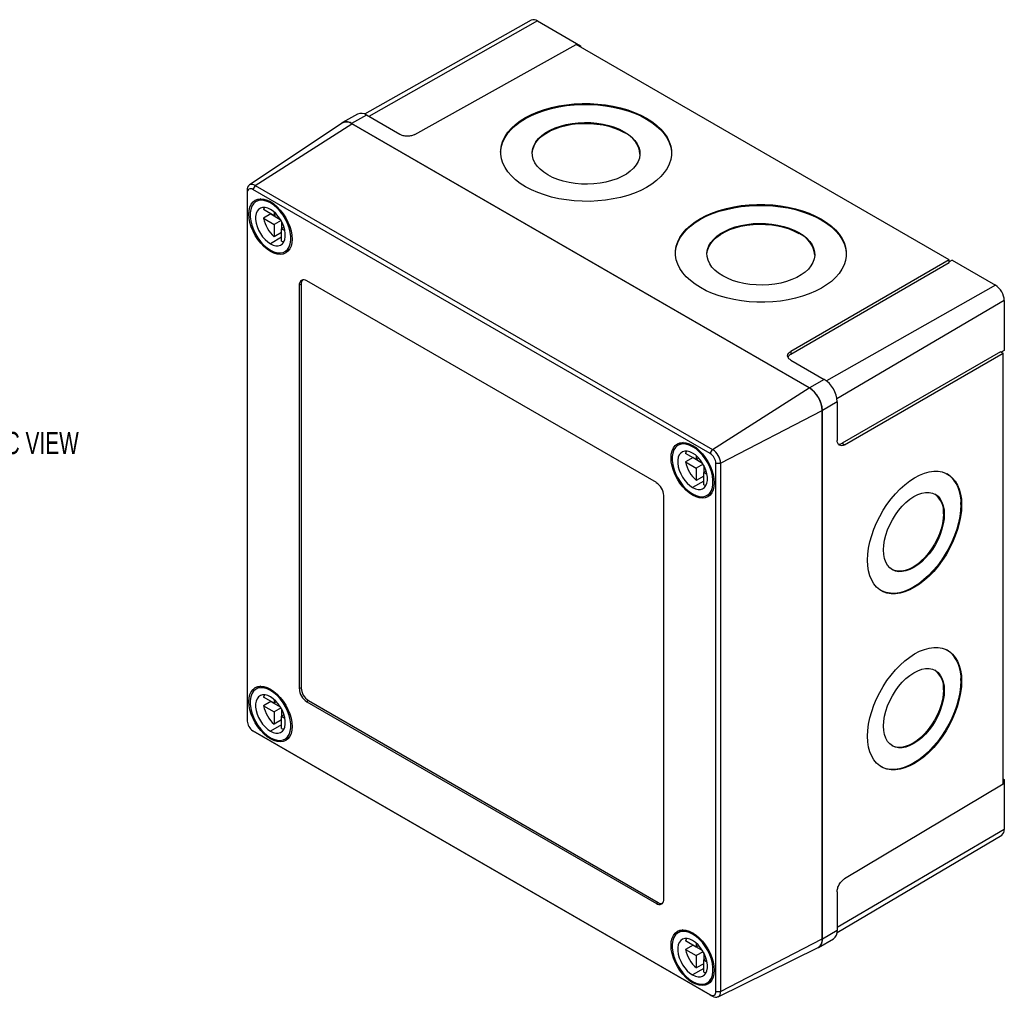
# Model space of a CAD drawing. Header units: millimetres. Extents: x 0 to 543, y 0 to 413.
# Tile 3 of 3: x 353 to 540, y 227 to 413. Entities that reach past the tile are written whole.
import ezdxf

# ---------------------------------------------------------------- set-up
doc = ezdxf.new("R2010")
doc.units = ezdxf.units.MM
doc.header["$LTSCALE"] = 2
doc.layers.add('DIMENSIONS', color=140, linetype='Continuous', lineweight=25)
doc.styles.add('SLDTEXTSTYLE0', font='TXT', dxfattribs={"width": 0.7})

msp = doc.modelspace()

# ---------------------------------------------------------------- linework, layer by layer
for p, q in [((450.22, 412.91), (418.52, 395.06)), ((451.41, 412.79), (419.36, 394.61)), ((451.41, 412.79), (459.6, 408.06)), ((428.07, 391.18), (458.76, 408.28)), ((529.69, 367.33), (458.76, 408.28)), ((459.6, 408.06), (459.37, 407.93)), ((459.6, 408.06), (459.6, 407.79)), ((417.16, 395.06), (414.31, 393.46)), ((414.28, 393.35), (396.62, 381.59)), ((397.73, 381.5), (416.09, 393.22)), ((418.88, 394.88), (416.05, 393.28)), ((503.1, 343.03), (416.05, 393.28)), ((503.06, 343.01), (416.09, 393.22)), ((425.26, 391.2), (418.88, 394.88)), ((472.13, 394.13), (472.13, 394.29)), ((467.89, 391.56), (467.89, 391.72)), ((396.22, 380.63), (396.22, 380.11)), ((396.22, 380.11), (396.22, 279.68)), ((397.73, 381.5), (397.28, 380.73)), ((484.25, 330.52), (397.28, 380.73)), ((397.73, 381.5), (484.7, 331.3)), ((398.81, 378.98), (397.89, 378.45)), ((400.85, 378.29), (400.64, 378.17)), ((401.35, 375.72), (399.31, 376.9)), ((401.35, 376.44), (401.35, 375.72)), ((400.73, 376.08), (399.31, 375.26)), ((399.31, 375.26), (401.35, 374.09)), ((400.73, 376.08), (402.51, 375.05)), ((401.8, 375.99), (401.35, 375.72)), ((402.64, 374.84), (401.35, 374.09)), ((402.76, 374.62), (402.76, 373.27)), ((505.36, 374.94), (505.37, 375.11)), ((401.35, 374.09), (401.35, 371.74)), ((402.76, 372.56), (401.35, 371.74)), ((403.22, 373.54), (402.76, 373.27)), ((402.76, 373.27), (403.38, 372.92)), ((402.76, 370.93), (402.76, 373.27)), ((501.12, 372.37), (501.12, 372.54)), ((402.76, 371.64), (400.64, 370.42)), ((400.86, 369.07), (400.64, 368.95)), ((403.39, 368.92), (404.31, 369.45)), ((529.69, 367.33), (499.54, 349.92)), ((529.69, 366.79), (529.69, 367.33)), ((530.26, 367.27), (529.69, 366.95)), ((530.26, 367.27), (538.45, 362.54)), ((529.69, 366.79), (499.54, 349.38)), ((474, 325), (407.53, 363.37)), ((406.47, 362.76), (406.12, 362.56)), ((406.12, 362.56), (406.12, 285.8)), ((406.47, 362.76), (406.47, 286.01)), ((538.45, 362.54), (506.36, 344.34)), ((540.15, 359.6), (508.34, 340.91)), ((540.15, 359.6), (540.15, 350.14)), ((540.15, 350.14), (539.59, 349.81)), ((499.54, 349.92), (499.54, 349.38)), ((499.55, 348.31), (505.93, 344.63)), ((539.45, 349.89), (509.3, 332.48)), ((509.77, 332.21), (539.92, 349.61)), ((539.45, 349.89), (539.92, 349.61)), ((539.92, 267.7), (539.92, 349.61)), ((505.93, 344.63), (503.1, 343.03)), ((484.7, 331.3), (503.06, 343.01)), ((508.38, 340.39), (505.57, 338.74)), ((508.38, 340.39), (508.38, 333.02)), ((486.21, 328.68), (505.54, 338.72)), ((505.54, 238.29), (505.54, 338.72)), ((505.57, 238.22), (505.57, 338.74)), ((479.07, 332.65), (478.15, 332.11)), ((481.1, 331.96), (480.9, 331.84)), ((509.3, 332.48), (509.77, 332.21)), ((481.6, 329.39), (479.57, 330.56)), ((480.99, 329.75), (479.57, 328.93)), ((480.99, 329.75), (482.77, 328.72)), ((481.6, 330.11), (481.6, 329.39)), ((482.06, 329.66), (481.6, 329.39)), ((484.25, 330.52), (484.7, 331.3)), ((479.57, 328.93), (481.6, 327.76)), ((482.9, 328.51), (481.6, 327.76)), ((481.6, 327.76), (481.6, 325.41)), ((483.02, 328.29), (483.02, 326.94)), ((485.32, 328.68), (486.21, 328.68)), ((485.32, 228.24), (485.32, 328.68)), ((486.21, 328.68), (486.21, 228.24)), ((483.02, 326.23), (481.6, 325.41)), ((483.47, 327.21), (483.02, 326.94)), ((483.02, 326.94), (483.63, 326.59)), ((483.02, 324.6), (483.02, 326.94)), ((483.02, 325.31), (480.9, 324.08)), ((475.42, 245.8), (475.42, 322.55)), ((481.11, 322.74), (480.9, 322.61)), ((483.65, 322.59), (484.57, 323.12)), ((531.9, 320.85), (532.04, 320.77)), ((528.6, 319.08), (528.74, 319)), ((531.9, 287.37), (532.04, 287.29)), ((398.81, 286.3), (397.89, 285.77)), ((400.85, 285.62), (400.64, 285.5)), ((406.47, 286.01), (406.12, 285.8)), ((528.6, 285.6), (528.74, 285.52)), ((401.35, 283.05), (399.31, 284.22)), ((400.73, 283.4), (399.31, 282.59)), ((400.73, 283.4), (402.51, 282.37)), ((401.35, 283.76), (401.35, 283.05)), ((401.8, 283.31), (401.35, 283.05)), ((407.89, 283.56), (407.53, 283.35)), ((407.53, 283.35), (474, 244.98)), ((407.89, 283.56), (474.35, 245.19)), ((399.31, 282.59), (401.35, 281.41)), ((402.64, 282.16), (401.35, 281.41)), ((401.35, 281.41), (401.35, 279.07)), ((402.76, 281.94), (402.76, 280.6)), ((403.22, 280.86), (402.76, 280.6)), ((402.76, 278.96), (400.64, 277.74)), ((402.76, 279.88), (401.35, 279.07)), ((402.76, 280.6), (403.38, 280.24)), ((402.76, 278.25), (402.76, 280.6)), ((397.28, 277.84), (484.25, 227.63)), ((397.73, 277.58), (397.28, 277.84)), ((484.7, 227.37), (397.73, 277.58)), ((400.86, 276.39), (400.64, 276.27)), ((403.39, 276.24), (404.31, 276.77)), ((539.92, 267.7), (509.77, 249.68)), ((539.92, 268.68), (540.15, 268.54)), ((540.15, 268.54), (539.92, 268.41)), ((540.15, 268.54), (540.15, 259.08)), ((540.15, 259.08), (508.38, 240.42)), ((508.35, 239.47), (539.66, 257.99)), ((508.38, 247.23), (508.38, 239.87)), ((474.35, 245.19), (474, 244.98)), ((479.07, 239.97), (478.15, 239.44)), ((508.38, 239.87), (505.57, 238.22)), ((481.6, 236.71), (479.57, 237.89)), ((481.1, 239.28), (480.9, 239.16)), ((486.21, 228.24), (505.54, 238.29)), ((504.86, 236.63), (507.67, 238.29)), ((480.99, 237.07), (479.57, 236.25)), ((479.57, 236.25), (481.6, 235.08)), ((480.99, 237.07), (482.77, 236.04)), ((481.6, 237.43), (481.6, 236.71)), ((482.06, 236.98), (481.6, 236.71)), ((485.73, 227.24), (504.75, 236.65)), ((482.9, 235.83), (481.6, 235.08)), ((481.6, 235.08), (481.6, 232.74)), ((483.02, 235.61), (483.02, 234.27)), ((483.47, 234.53), (483.02, 234.27)), ((483.02, 234.27), (483.63, 233.91)), ((483.02, 231.92), (483.02, 234.27)), ((483.02, 232.63), (480.9, 231.41)), ((483.02, 233.55), (481.6, 232.74)), ((483.65, 229.91), (484.57, 230.44)), ((481.11, 230.06), (480.9, 229.94)), ((484.25, 227.63), (484.7, 227.37)), ((485.32, 228.24), (486.21, 228.24))]:
    msp.add_line(p, q)
at = {"flags": 128}
for points in [[(444.39, 387.81), (444.41, 388.12), (444.55, 388.98), (444.82, 389.82), (445.23, 390.64), (445.78, 391.44), (446.44, 392.21), (447.23, 392.93), (448.14, 393.61), (449.15, 394.24), (450.26, 394.82), (451.46, 395.33), (452.73, 395.77), (454.08, 396.15), (455.48, 396.45), (456.92, 396.68), (458.39, 396.83), (459.89, 396.9), (461.39, 396.9), (462.88, 396.81), (464.36, 396.64), (465.8, 396.4), (467.2, 396.08), (468.55, 395.69), (469.82, 395.24), (471.02, 394.71), (472.13, 394.13)], [(449.15, 381.26), (448.14, 381.9), (447.24, 382.59), (446.45, 383.32), (445.78, 384.09), (445.23, 384.9), (444.82, 385.73), (444.55, 386.57), (444.41, 387.43), (444.41, 388.29), (444.55, 389.14), (444.82, 389.98), (445.23, 390.81), (445.78, 391.61), (446.45, 392.37), (447.24, 393.1), (448.14, 393.78), (449.15, 394.41), (450.26, 394.98), (451.46, 395.49), (452.73, 395.94), (454.08, 396.31), (455.48, 396.62), (456.92, 396.85), (458.4, 397), (459.89, 397.07), (461.39, 397.06), (462.89, 396.97), (464.36, 396.81), (465.81, 396.57), (467.2, 396.25), (468.55, 395.86), (469.82, 395.4), (471.02, 394.88), (472.13, 394.29)], [(472.13, 394.29), (473.14, 393.65), (474.05, 392.96), (474.84, 392.23), (475.51, 391.46), (476.05, 390.65), (476.46, 389.82), (476.74, 388.98), (476.87, 388.12), (476.87, 387.26), (476.74, 386.41), (476.46, 385.57), (476.05, 384.74), (475.51, 383.94), (474.84, 383.18), (474.05, 382.45), (473.14, 381.77), (472.13, 381.14), (471.02, 380.57), (469.83, 380.06), (468.55, 379.61), (467.21, 379.23), (465.81, 378.93), (464.36, 378.7), (462.89, 378.55), (461.39, 378.48), (459.89, 378.49), (458.4, 378.58), (456.92, 378.74), (455.48, 378.98), (454.08, 379.3), (452.73, 379.69), (451.46, 380.15), (450.26, 380.67), (449.15, 381.26)], [(453.39, 383.5), (452.6, 384.01), (451.92, 384.58), (451.35, 385.18), (450.91, 385.81), (450.6, 386.47), (450.43, 387.15), (450.39, 387.83), (450.5, 388.51), (450.74, 389.18), (451.11, 389.82), (451.62, 390.44), (452.24, 391.02), (452.98, 391.55), (453.83, 392.03), (454.76, 392.44), (455.78, 392.8), (456.86, 393.08), (457.99, 393.29), (459.15, 393.42), (460.34, 393.47), (461.53, 393.45), (462.71, 393.34), (463.86, 393.16), (464.97, 392.9), (466.02, 392.58), (467, 392.18), (467.89, 391.72)], [(450.39, 387.61), (450.39, 387.67), (450.5, 388.35), (450.74, 389.01), (451.11, 389.66), (451.62, 390.28), (452.24, 390.85), (452.98, 391.38), (453.82, 391.86), (454.76, 392.28), (455.77, 392.63), (456.85, 392.92), (457.99, 393.13), (459.15, 393.26), (460.34, 393.31), (461.53, 393.28), (462.71, 393.18), (463.86, 393), (464.97, 392.74), (466.02, 392.41), (467, 392.02), (467.89, 391.56)], [(472.13, 394.13), (473.14, 393.49), (474.05, 392.8), (474.84, 392.06), (475.51, 391.29), (476.05, 390.49), (476.46, 389.66), (476.73, 388.81), (476.87, 387.96), (476.89, 387.57)], [(467.89, 391.72), (468.68, 391.21), (469.36, 390.65), (469.93, 390.04), (470.37, 389.41), (470.68, 388.75), (470.85, 388.07), (470.89, 387.39), (470.78, 386.71), (470.54, 386.04), (470.17, 385.4), (469.66, 384.78), (469.04, 384.2), (468.3, 383.67), (467.45, 383.19), (466.52, 382.78), (465.5, 382.42), (464.42, 382.14), (463.29, 381.93), (462.13, 381.8), (460.94, 381.75), (459.75, 381.77), (458.57, 381.88), (457.42, 382.06), (456.31, 382.32), (455.26, 382.65), (454.28, 383.04), (453.39, 383.5)], [(400.64, 368.95), (400, 369.37), (399.37, 369.91), (398.78, 370.54), (398.23, 371.24), (397.74, 372.01), (397.32, 372.81), (396.98, 373.64), (396.74, 374.47), (396.59, 375.28), (396.54, 376.05), (396.59, 376.76), (396.74, 377.4), (396.98, 377.94), (397.32, 378.38), (397.74, 378.7), (398.23, 378.91), (398.78, 378.98), (399.37, 378.92), (400, 378.73), (400.64, 378.42)], [(400.64, 378.17), (400, 378.48), (399.38, 378.66), (398.79, 378.7), (398.25, 378.6), (397.78, 378.38), (397.38, 378.02), (397.08, 377.54), (396.87, 376.96), (396.76, 376.29), (396.76, 375.55), (396.87, 374.76), (397.08, 373.93), (397.38, 373.11), (397.78, 372.29), (398.25, 371.52), (398.79, 370.8), (399.38, 370.16), (400, 369.62), (400.64, 369.19)], [(400.64, 378.42), (401.28, 377.99), (401.91, 377.45), (402.5, 376.83), (403.05, 376.12), (403.54, 375.36), (403.96, 374.55), (404.29, 373.72), (404.54, 372.89), (404.69, 372.08), (404.74, 371.31), (404.69, 370.6), (404.54, 369.97), (404.29, 369.42), (403.96, 368.98), (403.54, 368.66), (403.05, 368.46), (402.5, 368.39), (401.91, 368.45), (401.28, 368.63), (400.64, 368.95)], [(400.64, 369.19), (401.28, 368.88), (401.9, 368.71), (402.49, 368.66), (403.03, 368.76), (403.5, 368.99), (403.89, 369.35), (404.2, 369.82), (404.41, 370.4), (404.51, 371.07), (404.51, 371.82), (404.41, 372.61), (404.2, 373.43), (403.89, 374.26), (403.5, 375.07), (403.03, 375.85), (402.49, 376.56), (401.9, 377.2), (401.28, 377.74), (400.64, 378.17)], [(400.64, 376.95), (400.12, 377.19), (399.62, 377.32), (399.15, 377.32), (398.73, 377.2), (398.38, 376.95), (398.11, 376.6), (397.92, 376.15), (397.82, 375.61), (397.82, 375.01), (397.92, 374.36), (398.11, 373.69), (398.38, 373.02), (398.73, 372.37), (399.15, 371.76), (399.62, 371.23), (400.12, 370.77), (400.64, 370.42)], [(399.48, 377.33), (399.43, 377.24), (399.31, 376.9)], [(400.64, 370.42), (401.16, 370.17), (401.66, 370.05), (402.13, 370.05), (402.54, 370.17), (402.9, 370.41), (403.17, 370.76), (403.36, 371.22), (403.46, 371.75), (403.46, 372.36), (403.36, 373.01), (403.17, 373.68), (402.9, 374.35), (402.54, 375), (402.13, 375.6), (401.66, 376.14), (401.16, 376.59), (400.64, 376.95)], [(477.63, 368.63), (477.64, 368.94), (477.78, 369.79), (478.06, 370.63), (478.47, 371.46), (479.01, 372.26), (479.68, 373.02), (480.47, 373.75), (481.37, 374.43), (482.38, 375.06), (483.49, 375.63), (484.69, 376.14), (485.97, 376.59), (487.31, 376.96), (488.71, 377.27), (490.15, 377.5), (491.63, 377.65), (493.12, 377.72), (494.62, 377.71), (496.12, 377.62), (497.59, 377.46), (499.04, 377.22), (500.44, 376.9), (501.78, 376.51), (503.06, 376.05), (504.26, 375.53), (505.36, 374.94)], [(482.39, 362.07), (481.37, 362.71), (480.47, 363.4), (479.68, 364.14), (479.01, 364.91), (478.47, 365.71), (478.06, 366.54), (477.78, 367.39), (477.64, 368.24), (477.64, 369.1), (477.78, 369.95), (478.06, 370.8), (478.47, 371.62), (479.01, 372.42), (479.68, 373.19), (480.47, 373.91), (481.37, 374.59), (482.39, 375.22), (483.49, 375.8), (484.69, 376.31), (485.97, 376.75), (487.31, 377.13), (488.71, 377.43), (490.15, 377.66), (491.63, 377.81), (493.12, 377.88), (494.63, 377.87), (496.12, 377.79), (497.6, 377.62), (499.04, 377.38), (500.44, 377.06), (501.78, 376.67), (503.06, 376.21), (504.26, 375.69), (505.37, 375.11)], [(505.37, 375.11), (506.38, 374.47), (507.28, 373.78), (508.07, 373.04), (508.74, 372.27), (509.28, 371.47), (509.69, 370.64), (509.97, 369.79), (510.11, 368.94), (510.11, 368.08), (509.97, 367.22), (509.69, 366.38), (509.28, 365.56), (508.74, 364.76), (508.07, 363.99), (507.28, 363.27), (506.38, 362.59), (505.37, 361.96), (504.26, 361.38), (503.06, 360.87), (501.78, 360.43), (500.44, 360.05), (499.04, 359.75), (497.6, 359.52), (496.12, 359.37), (494.63, 359.3), (493.13, 359.3), (491.63, 359.39), (490.16, 359.56), (488.71, 359.8), (487.31, 360.12), (485.97, 360.5), (484.69, 360.96), (483.49, 361.49), (482.39, 362.07)], [(505.36, 374.94), (506.38, 374.3), (507.28, 373.61), (508.07, 372.88), (508.74, 372.11), (509.28, 371.3), (509.69, 370.47), (509.97, 369.63), (510.11, 368.77), (510.12, 368.38)], [(483.62, 368.42), (483.63, 368.48), (483.73, 369.16), (483.97, 369.83), (484.35, 370.47), (484.85, 371.09), (485.48, 371.67), (486.22, 372.2), (487.06, 372.68), (487.99, 373.1), (489.01, 373.45), (490.09, 373.73), (491.22, 373.94), (492.39, 374.07), (493.57, 374.13), (494.77, 374.1), (495.95, 373.99), (497.1, 373.81), (498.2, 373.55), (499.25, 373.23), (500.23, 372.83), (501.12, 372.37)], [(486.63, 364.31), (485.83, 364.83), (485.15, 365.39), (484.58, 365.99), (484.14, 366.63), (483.84, 367.29), (483.66, 367.97), (483.63, 368.65), (483.73, 369.33), (483.97, 369.99), (484.35, 370.64), (484.85, 371.25), (485.48, 371.83), (486.22, 372.36), (487.06, 372.84), (488, 373.26), (489.01, 373.61), (490.09, 373.89), (491.22, 374.1), (492.39, 374.24), (493.58, 374.29), (494.77, 374.26), (495.95, 374.16), (497.1, 373.98), (498.21, 373.72), (499.26, 373.39), (500.23, 372.99), (501.12, 372.54)], [(501.12, 372.54), (501.91, 372.02), (502.6, 371.46), (503.16, 370.86), (503.6, 370.22), (503.91, 369.56), (504.09, 368.88), (504.12, 368.2), (504.02, 367.52), (503.77, 366.86), (503.4, 366.21), (502.9, 365.6), (502.27, 365.02), (501.53, 364.49), (500.69, 364.01), (499.75, 363.59), (498.74, 363.24), (497.66, 362.95), (496.53, 362.75), (495.36, 362.61), (494.17, 362.56), (492.98, 362.59), (491.8, 362.69), (490.65, 362.87), (489.54, 363.13), (488.49, 363.46), (487.52, 363.86), (486.63, 364.31)], [(402.76, 370.93), (403.12, 370.86), (403.22, 370.85)], [(480.9, 322.61), (480.25, 323.04), (479.63, 323.58), (479.03, 324.21), (478.48, 324.91), (478, 325.68), (477.58, 326.48), (477.24, 327.31), (476.99, 328.14), (476.84, 328.95), (476.79, 329.72), (476.84, 330.43), (476.99, 331.07), (477.24, 331.61), (477.58, 332.05), (478, 332.37), (478.48, 332.57), (479.03, 332.65), (479.63, 332.59), (480.25, 332.4), (480.9, 332.09)], [(480.9, 331.84), (480.26, 332.15), (479.63, 332.33), (479.04, 332.37), (478.51, 332.27), (478.03, 332.04), (477.64, 331.69), (477.33, 331.21), (477.13, 330.63), (477.02, 329.96), (477.02, 329.22), (477.13, 328.42), (477.33, 327.6), (477.64, 326.77), (478.03, 325.96), (478.51, 325.19), (479.04, 324.47), (479.63, 323.83), (480.26, 323.29), (480.9, 322.86)], [(480.9, 332.09), (481.54, 331.66), (482.16, 331.12), (482.76, 330.5), (483.31, 329.79), (483.8, 329.03), (484.21, 328.22), (484.55, 327.39), (484.8, 326.56), (484.95, 325.75), (485, 324.98), (484.95, 324.27), (484.8, 323.64), (484.55, 323.09), (484.21, 322.65), (483.8, 322.33), (483.31, 322.13), (482.76, 322.06), (482.16, 322.12), (481.54, 322.3), (480.9, 322.61)], [(480.9, 322.86), (481.54, 322.55), (482.16, 322.37), (482.75, 322.33), (483.28, 322.43), (483.76, 322.66), (484.15, 323.01), (484.46, 323.49), (484.67, 324.07), (484.77, 324.74), (484.77, 325.48), (484.67, 326.28), (484.46, 327.1), (484.15, 327.93), (483.76, 328.74), (483.28, 329.52), (482.75, 330.23), (482.16, 330.87), (481.54, 331.41), (480.9, 331.84)], [(480.9, 330.62), (480.38, 330.86), (479.87, 330.99), (479.41, 330.99), (478.99, 330.86), (478.64, 330.62), (478.36, 330.27), (478.17, 329.82), (478.08, 329.28), (478.08, 328.68), (478.17, 328.03), (478.36, 327.36), (478.64, 326.69), (478.99, 326.04), (479.41, 325.43), (479.87, 324.9), (480.38, 324.44), (480.9, 324.08)], [(479.73, 331), (479.69, 330.91), (479.57, 330.56)], [(480.9, 324.08), (481.42, 323.84), (481.92, 323.72), (482.38, 323.71), (482.8, 323.84), (483.15, 324.08), (483.43, 324.43), (483.62, 324.89), (483.71, 325.42), (483.71, 326.03), (483.62, 326.67), (483.43, 327.35), (483.15, 328.02), (482.8, 328.66), (482.38, 329.27), (481.92, 329.81), (481.42, 330.26), (480.9, 330.62)], [(514.16, 310.27), (514.21, 311.39), (514.36, 312.55), (514.6, 313.74), (514.94, 314.96), (515.36, 316.18), (515.87, 317.39), (516.46, 318.58), (517.12, 319.74), (517.85, 320.86), (518.63, 321.91), (519.47, 322.89), (520.34, 323.8), (521.24, 324.61), (522.17, 325.32), (523.1, 325.93), (524.04, 326.42), (524.96, 326.79), (525.86, 327.04), (526.74, 327.16), (527.57, 327.16), (528.35, 327.03), (529.08, 326.77), (529.74, 326.39), (530.33, 325.88), (530.84, 325.27), (531.27, 324.55), (531.6, 323.73), (531.84, 322.82), (531.99, 321.83), (532.04, 320.77)], [(483.02, 324.6), (483.37, 324.53), (483.47, 324.52)], [(517.18, 312.2), (517.23, 313.11), (517.37, 314.06), (517.62, 315.04), (517.95, 316.03), (518.37, 317.01), (518.87, 317.96), (519.44, 318.88), (520.07, 319.73), (520.75, 320.52), (521.46, 321.23), (522.2, 321.83), (522.96, 322.34), (523.71, 322.72), (524.46, 322.99), (525.17, 323.12), (525.85, 323.13), (526.48, 323.01), (527.05, 322.76), (527.55, 322.4), (527.97, 321.91), (528.3, 321.32), (528.54, 320.62), (528.69, 319.85), (528.74, 319)], [(532.04, 320.77), (531.99, 319.65), (531.84, 318.49), (531.6, 317.29), (531.27, 316.08), (530.84, 314.86), (530.33, 313.65), (529.74, 312.45), (529.08, 311.29), (528.35, 310.18), (527.57, 309.13), (526.74, 308.14), (525.86, 307.24), (524.96, 306.43), (524.04, 305.71), (523.1, 305.11), (522.17, 304.62), (521.24, 304.24), (520.34, 303.99), (519.47, 303.87), (518.63, 303.88), (517.85, 304.01), (517.12, 304.27), (516.46, 304.65), (515.87, 305.15), (515.36, 305.77), (514.94, 306.49), (514.6, 307.31), (514.36, 308.22), (514.21, 309.21), (514.16, 310.27)], [(531.9, 320.85), (531.85, 319.73), (531.7, 318.57), (531.46, 317.37), (531.12, 316.16), (530.7, 314.94), (530.19, 313.73), (529.6, 312.53), (528.94, 311.38), (528.21, 310.26), (527.43, 309.21), (526.59, 308.22), (525.72, 307.32), (524.82, 306.51), (523.89, 305.79), (522.96, 305.19), (522.02, 304.7), (521.1, 304.32), (520.2, 304.08), (519.32, 303.95), (518.49, 303.96), (517.71, 304.09), (516.98, 304.35), (516.74, 304.47)], [(528.74, 319), (528.69, 318.09), (528.54, 317.14), (528.3, 316.16), (527.97, 315.17), (527.55, 314.19), (527.05, 313.24), (526.48, 312.32), (525.85, 311.46), (525.17, 310.68), (524.46, 309.97), (523.71, 309.36), (522.96, 308.86), (522.2, 308.48), (521.46, 308.21), (520.75, 308.08), (520.07, 308.07), (519.44, 308.19), (518.87, 308.43), (518.37, 308.8), (517.95, 309.29), (517.62, 309.88), (517.37, 310.57), (517.23, 311.35), (517.18, 312.2)], [(528.6, 319.08), (528.55, 318.17), (528.4, 317.22), (528.16, 316.24), (527.82, 315.25), (527.4, 314.27), (526.91, 313.32), (526.34, 312.4), (525.71, 311.54), (525.03, 310.76), (524.31, 310.05), (523.57, 309.44), (522.82, 308.94), (522.06, 308.56), (521.32, 308.29), (520.6, 308.16), (519.92, 308.15), (519.3, 308.27), (518.82, 308.47)], [(514.16, 276.79), (514.21, 277.91), (514.36, 279.07), (514.6, 280.26), (514.94, 281.48), (515.36, 282.7), (515.87, 283.91), (516.46, 285.1), (517.12, 286.26), (517.85, 287.38), (518.63, 288.43), (519.47, 289.42), (520.34, 290.32), (521.24, 291.13), (522.17, 291.85), (523.1, 292.45), (524.04, 292.94), (524.96, 293.31), (525.86, 293.56), (526.74, 293.69), (527.57, 293.68), (528.35, 293.55), (529.08, 293.29), (529.74, 292.91), (530.33, 292.41), (530.84, 291.79), (531.27, 291.07), (531.6, 290.25), (531.84, 289.34), (531.99, 288.35), (532.04, 287.29)], [(517.18, 278.72), (517.23, 279.63), (517.37, 280.58), (517.62, 281.56), (517.95, 282.55), (518.37, 283.53), (518.87, 284.48), (519.44, 285.4), (520.07, 286.26), (520.75, 287.04), (521.46, 287.75), (522.2, 288.36), (522.96, 288.86), (523.71, 289.24), (524.46, 289.51), (525.17, 289.64), (525.85, 289.65), (526.48, 289.53), (527.05, 289.29), (527.55, 288.92), (527.97, 288.43), (528.3, 287.84), (528.54, 287.15), (528.69, 286.37), (528.74, 285.52)], [(532.04, 287.29), (531.99, 286.17), (531.84, 285.01), (531.6, 283.82), (531.27, 282.6), (530.84, 281.38), (530.33, 280.17), (529.74, 278.98), (529.08, 277.82), (528.35, 276.7), (527.57, 275.65), (526.74, 274.66), (525.86, 273.76), (524.96, 272.95), (524.04, 272.23), (523.1, 271.63), (522.17, 271.14), (521.24, 270.77), (520.34, 270.52), (519.47, 270.39), (518.63, 270.4), (517.85, 270.53), (517.12, 270.79), (516.46, 271.17), (515.87, 271.67), (515.36, 272.29), (514.94, 273.01), (514.6, 273.83), (514.36, 274.74), (514.21, 275.73), (514.16, 276.79)], [(531.9, 287.37), (531.85, 286.25), (531.7, 285.09), (531.46, 283.9), (531.12, 282.68), (530.7, 281.46), (530.19, 280.25), (529.6, 279.06), (528.94, 277.9), (528.21, 276.78), (527.43, 275.73), (526.59, 274.75), (525.72, 273.84), (524.82, 273.03), (523.89, 272.32), (522.96, 271.71), (522.02, 271.22), (521.1, 270.85), (520.2, 270.6), (519.32, 270.47), (518.49, 270.48), (517.71, 270.61), (516.98, 270.87), (516.74, 270.99)], [(400.64, 276.27), (400, 276.7), (399.37, 277.23), (398.78, 277.86), (398.23, 278.56), (397.74, 279.33), (397.32, 280.14), (396.98, 280.96), (396.74, 281.79), (396.59, 282.6), (396.54, 283.37), (396.59, 284.08), (396.74, 284.72), (396.98, 285.26), (397.32, 285.7), (397.74, 286.03), (398.23, 286.23), (398.78, 286.3), (399.37, 286.24), (400, 286.05), (400.64, 285.74)], [(400.64, 285.5), (400, 285.8), (399.38, 285.98), (398.79, 286.02), (398.25, 285.93), (397.78, 285.7), (397.38, 285.34), (397.08, 284.86), (396.87, 284.28), (396.76, 283.61), (396.76, 282.87), (396.87, 282.08), (397.08, 281.26), (397.38, 280.43), (397.78, 279.61), (398.25, 278.84), (398.79, 278.12), (399.38, 277.49), (400, 276.94), (400.64, 276.51)], [(400.64, 284.27), (400.12, 284.52), (399.62, 284.64), (399.15, 284.64), (398.73, 284.52), (398.38, 284.28), (398.11, 283.92), (397.92, 283.47), (397.82, 282.93), (397.82, 282.33), (397.92, 281.68), (398.11, 281.01), (398.38, 280.34), (398.73, 279.69), (399.15, 279.09), (399.62, 278.55), (400.12, 278.09), (400.64, 277.74)], [(399.48, 284.65), (399.43, 284.56), (399.31, 284.22)], [(400.64, 285.74), (401.28, 285.31), (401.91, 284.78), (402.5, 284.15), (403.05, 283.44), (403.54, 282.68), (403.96, 281.87), (404.29, 281.05), (404.54, 280.22), (404.69, 279.41), (404.74, 278.64), (404.69, 277.93), (404.54, 277.29), (404.29, 276.74), (403.96, 276.31), (403.54, 275.98), (403.05, 275.78), (402.5, 275.71), (401.91, 275.77), (401.28, 275.96), (400.64, 276.27)], [(400.64, 276.51), (401.28, 276.21), (401.9, 276.03), (402.49, 275.99), (403.03, 276.08), (403.5, 276.31), (403.89, 276.67), (404.2, 277.14), (404.41, 277.73), (404.51, 278.4), (404.51, 279.14), (404.41, 279.93), (404.2, 280.75), (403.89, 281.58), (403.5, 282.39), (403.03, 283.17), (402.49, 283.89), (401.9, 284.52), (401.28, 285.06), (400.64, 285.5)], [(528.74, 285.52), (528.69, 284.61), (528.54, 283.66), (528.3, 282.68), (527.97, 281.69), (527.55, 280.72), (527.05, 279.76), (526.48, 278.84), (525.85, 277.99), (525.17, 277.2), (524.46, 276.49), (523.71, 275.89), (522.96, 275.38), (522.2, 275), (521.46, 274.73), (520.75, 274.6), (520.07, 274.59), (519.44, 274.71), (518.87, 274.96), (518.37, 275.33), (517.95, 275.81), (517.62, 276.4), (517.37, 277.1), (517.23, 277.87), (517.18, 278.72)], [(528.6, 285.6), (528.55, 284.69), (528.4, 283.74), (528.16, 282.76), (527.82, 281.78), (527.4, 280.8), (526.91, 279.84), (526.34, 278.93), (525.71, 278.07), (525.03, 277.28), (524.31, 276.57), (523.57, 275.97), (522.82, 275.47), (522.06, 275.08), (521.32, 274.82), (520.6, 274.68), (519.92, 274.67), (519.3, 274.79), (518.82, 274.99)], [(400.64, 277.74), (401.16, 277.49), (401.66, 277.37), (402.13, 277.37), (402.54, 277.49), (402.9, 277.73), (403.17, 278.09), (403.36, 278.54), (403.46, 279.08), (403.46, 279.68), (403.36, 280.33), (403.17, 281), (402.9, 281.67), (402.54, 282.32), (402.13, 282.92), (401.66, 283.46), (401.16, 283.92), (400.64, 284.27)], [(402.76, 278.25), (403.12, 278.18), (403.22, 278.17)], [(480.9, 229.94), (480.25, 230.37), (479.63, 230.9), (479.03, 231.53), (478.48, 232.23), (478, 233), (477.58, 233.81), (477.24, 234.63), (476.99, 235.46), (476.84, 236.27), (476.79, 237.04), (476.84, 237.75), (476.99, 238.39), (477.24, 238.93), (477.58, 239.37), (478, 239.7), (478.48, 239.9), (479.03, 239.97), (479.63, 239.91), (480.25, 239.72), (480.9, 239.41)], [(480.9, 239.16), (480.26, 239.47), (479.63, 239.65), (479.04, 239.69), (478.51, 239.6), (478.03, 239.37), (477.64, 239.01), (477.33, 238.53), (477.13, 237.95), (477.02, 237.28), (477.02, 236.54), (477.13, 235.75), (477.33, 234.93), (477.64, 234.1), (478.03, 233.28), (478.51, 232.51), (479.04, 231.79), (479.63, 231.15), (480.26, 230.61), (480.9, 230.18)], [(480.9, 237.94), (480.38, 238.18), (479.87, 238.31), (479.41, 238.31), (478.99, 238.19), (478.64, 237.94), (478.36, 237.59), (478.17, 237.14), (478.08, 236.6), (478.08, 236), (478.17, 235.35), (478.36, 234.68), (478.64, 234.01), (478.99, 233.36), (479.41, 232.76), (479.87, 232.22), (480.38, 231.76), (480.9, 231.41)], [(479.73, 238.32), (479.69, 238.23), (479.57, 237.89)], [(480.9, 239.41), (481.54, 238.98), (482.16, 238.45), (482.76, 237.82), (483.31, 237.11), (483.8, 236.35), (484.21, 235.54), (484.55, 234.71), (484.8, 233.89), (484.95, 233.08), (485, 232.31), (484.95, 231.59), (484.8, 230.96), (484.55, 230.41), (484.21, 229.97), (483.8, 229.65), (483.31, 229.45), (482.76, 229.38), (482.16, 229.44), (481.54, 229.63), (480.9, 229.94)], [(480.9, 230.18), (481.54, 229.87), (482.16, 229.7), (482.75, 229.66), (483.28, 229.75), (483.76, 229.98), (484.15, 230.34), (484.46, 230.81), (484.67, 231.39), (484.77, 232.07), (484.77, 232.81), (484.67, 233.6), (484.46, 234.42), (484.15, 235.25), (483.76, 236.06), (483.28, 236.84), (482.75, 237.55), (482.16, 238.19), (481.54, 238.73), (480.9, 239.16)], [(480.9, 231.41), (481.42, 231.16), (481.92, 231.04), (482.38, 231.04), (482.8, 231.16), (483.15, 231.4), (483.43, 231.76), (483.62, 232.21), (483.71, 232.75), (483.71, 233.35), (483.62, 234), (483.43, 234.67), (483.15, 235.34), (482.8, 235.99), (482.38, 236.59), (481.92, 237.13), (481.42, 237.58), (480.9, 237.94)], [(483.02, 231.92), (483.37, 231.85), (483.47, 231.84)]]:
    msp.add_lwpolyline(points, dxfattribs=at)
for centre, radius, start, end in [((450.71, 411.8), 1.21, 54.4277, 113.7889), ((417.87, 393.46), 1.75, 54.4277, 113.7889), ((415.08, 392.08), 1.54, 50.6928, 137.4779), ((415.08, 391.9), 1.65, 52.4372, 119.1266), ((465.9, 386.96), 5.01, 5.6741, 66.6644), ((397.14, 380.78), 0.934, 50.7967, 189.214), ((396.86, 380.22), 0.658, 50.7967, 189.214), ((405.73, 376.62), 6.56, 191.9492, 228.0508), ((499.14, 367.77), 5.01, 5.6741, 66.6644), ((406.98, 362.7), 0.873, 50.7967, 189.214), ((407.57, 362.84), 1.1, 140.0277, 184.268), ((536.47, 359.43), 3.69, 2.6055, 57.3945), ((503.06, 340.15), 5.33, 2.6055, 57.3945), ((500.16, 338.48), 5.38, 2.6055, 57.3945), ((500.2, 338.5), 5.38, 2.6055, 57.3945), ((483.01, 328.57), 2.31, 2.6055, 57.3945), ((482.93, 328.53), 3.29, 2.6055, 57.3945), ((485.99, 330.29), 6.56, 191.9492, 228.0508), ((525.58, 321.52), 6.35, 353.9635, 53.9154), ((472.34, 322.41), 3.07, 2.6055, 57.3945), ((524.43, 319.48), 4.19, 354.5294, 52.8826), ((525.58, 288.04), 6.35, 353.9635, 53.9154), ((524.43, 286), 4.19, 354.5294, 52.8826), ((409.19, 285.94), 3.07, 182.6055, 237.3945), ((409.54, 286.15), 3.07, 182.6055, 237.3945), ((405.73, 283.94), 6.56, 191.9492, 228.0508), ((398.53, 279.78), 2.31, 182.6055, 237.3945), ((538.95, 258.97), 1.21, 306.2094, 5.5757), ((474.55, 245.66), 0.873, 230.7967, 9.214), ((474.97, 246.09), 1.1, 235.7353, 279.9695), ((506.64, 239.7), 1.75, 306.2094, 5.5757), ((504.05, 237.97), 1.54, 282.5205, 9.3122), ((503.85, 238.09), 1.7, 301.8578, 6.5804), ((485.99, 237.61), 6.56, 191.9492, 228.0508), ((484.67, 228.14), 0.658, 230.7967, 9.214), ((485.29, 228.09), 0.934, 230.7967, 9.214)]:
    msp.add_arc(centre, radius, start, end)
for points, knots in [([(428.07, 391.18), (427.91, 391.09), (427.7, 391), (427.21, 390.89), (426.94, 390.86), (426.39, 390.86), (426.12, 390.9), (425.63, 391.02), (425.42, 391.1), (425.26, 391.2)], [0, 0, 0, 0, 0.25, 0.25, 0.5, 0.5, 0.75, 0.75, 1, 1, 1, 1]), ([(499.55, 348.31), (499.38, 348.41), (499.24, 348.53), (499.03, 348.81), (498.97, 348.96), (498.96, 349.28), (499.02, 349.43), (499.23, 349.71), (499.37, 349.83), (499.54, 349.92)], [0, 0, 0, 0, 0.25, 0.25, 0.5, 0.5, 0.75, 0.75, 1, 1, 1, 1]), ([(499.54, 349.38), (499.34, 349.26), (499.1, 349.1), (499.07, 348.9), (499.06, 348.86)], [0, 0, 0, 0, 0.797587, 1, 1, 1, 1]), ([(509.77, 332.21), (509.6, 332.11), (509.43, 332.05), (509.08, 332.01), (508.92, 332.03), (508.65, 332.19), (508.54, 332.32), (508.41, 332.64), (508.38, 332.83), (508.38, 333.02)], [0, 0, 0, 0, 0.25, 0.25, 0.5, 0.5, 0.75, 0.75, 1, 1, 1, 1]), ([(508.6, 332.32), (508.68, 332.31), (508.89, 332.27), (509.14, 332.4), (509.3, 332.48)], [0, 0, 0, 0, 0.385309, 1, 1, 1, 1]), ([(508.38, 247.23), (508.38, 247.43), (508.41, 247.65), (508.54, 248.13), (508.65, 248.38), (508.92, 248.86), (509.08, 249.08), (509.43, 249.44), (509.6, 249.59), (509.77, 249.68)], [0, 0, 0, 0, 0.25, 0.25, 0.5, 0.5, 0.75, 0.75, 1, 1, 1, 1])]:
    msp.add_open_spline(points, degree=3, knots=knots)

# ---------------------------------------------------------------- texts
at = {"layer": 'DIMENSIONS', "insert": (330.95, 334.66), "char_height": 4.2333, "attachment_point": 1, "style": 'SLDTEXTSTYLE0'}
msp.add_mtext('ISOMETRIC VIEW', dxfattribs=at)

doc.saveas('drawing.dxf')
